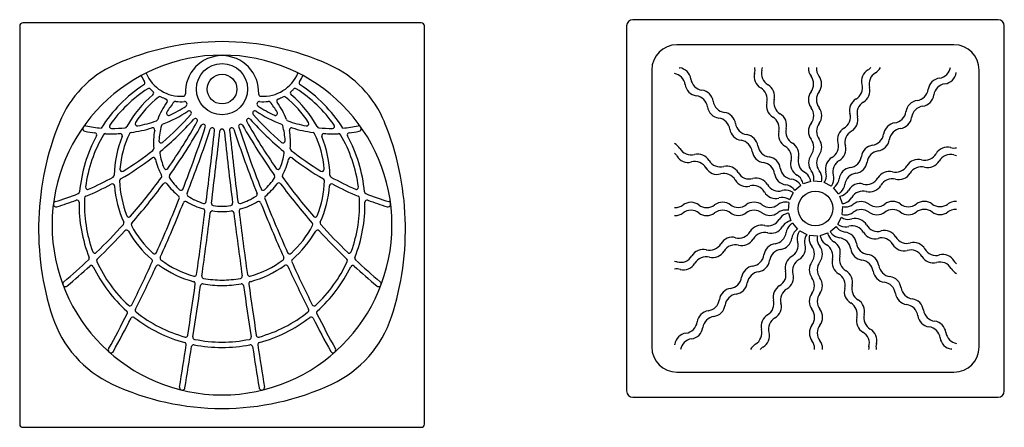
# Model space of a CAD drawing. Extents: x 4.53 to 12.18, y 27.15 to 31.88.
# Tile 3 of 5: x 5.1 to 6.93, y 31.09 to 31.84. Entities that reach past the tile are written whole.
import ezdxf

# ---------------------------------------------------------------- set-up
doc = ezdxf.new("R2010")
doc.units = 0
doc.header["$MEASUREMENT"] = 0
doc.layers.get('0').update_dxf_attribs({"linetype": 'CONTINUOUS'})

# ---------------------------------------------------------------- blocks, each defined once
blk = doc.blocks.new('PD-O2')
for p, q in [((0.3383, 0), (-0.3383, 0)), ((-0.35, -0.0117), (-0.35, -0.6883)), ((0.35, -0.6883), (0.35, -0.0117)), ((0.2567, -0.0467), (-0.2567, -0.0467)), ((-0.3033, -0.0933), (-0.3033, -0.6067)), ((0.3033, -0.6067), (0.3033, -0.0933)), ((-0.0272, -0.3071), (-0.0383, -0.3167)), ((-0.0087, -0.3), (-0.0226, -0.3046)), ((0.0111, -0.3005), (-0.0035, -0.2994)), ((0.0292, -0.3085), (0.0161, -0.3019)), ((-0.0415, -0.3208), (-0.0481, -0.3339)), ((0.0429, -0.3228), (0.0333, -0.3117)), ((0.05, -0.3413), (0.0454, -0.3274)), ((-0.0495, -0.3389), (-0.0506, -0.3535)), ((0.0495, -0.3611), (0.0506, -0.3465)), ((-0.05, -0.3587), (-0.0454, -0.3726)), ((-0.0429, -0.3772), (-0.0333, -0.3883)), ((0.0415, -0.3792), (0.0481, -0.3661)), ((-0.0292, -0.3915), (-0.0161, -0.3981)), ((-0.0111, -0.3995), (0.0035, -0.4006)), ((0.0087, -0.4), (0.0226, -0.3954)), ((0.0272, -0.3929), (0.0383, -0.3833)), ((-0.2567, -0.6533), (0.2567, -0.6533)), ((-0.3383, -0.7), (0.3383, -0.7))]:
    blk.add_line(p, q)
blk.add_circle((0, -0.35), 0.0321)
for centre, radius, start, end in [((-0.3383, -0.0117), 0.0117, 90, 180), ((0.3383, -0.0117), 0.0117, 0, 90), ((-0.2567, -0.0933), 0.0467, 90, 180), ((0.2567, -0.0933), 0.0467, 0, 90), ((-0.2483, -0.0651), 0.0245, 259.2868, 261.8122), ((-0.2553, -0.1135), 0.0245, 45, 81.8122), ((-0.1366, -0.0935), 0.0245, 345.6878, 11.3885), ((-0.1229, -0.0878), 0.0245, 345.6878, 358.0205), ((0.0113, -0.0899), 0.0245, 177.0718, 180), ((0.0113, -0.0899), 0.0245, 180, 216.8122), ((0.0261, -0.0899), 0.0245, 177.0718, 180), ((0.0261, -0.0899), 0.0245, 180, 216.8122), ((0.0848, -0.072), 0.0245, 300.6878, 317.2021), ((0.0985, -0.0777), 0.0245, 300.6878, 333.4223), ((0.226, -0.0842), 0.0245, 315, 349.4403), ((0.2497, -0.1003), 0.0117, 88.1581, 90), ((-0.2658, -0.124), 0.0245, 45, 79.4403), ((-0.2658, -0.124), 0.0245, 8.1878, 45), ((-0.2553, -0.1135), 0.0245, 8.1878, 45), ((-0.0891, -0.1054), 0.0245, 165.6878, 202.5), ((-0.0754, -0.0997), 0.0245, 165.6878, 202.5), ((-0.0754, -0.0997), 0.0245, 202.5, 239.3122), ((-0.0279, -0.1193), 0.0245, 360, 36.8122), ((-0.0131, -0.1193), 0.0245, 360, 36.8122), ((0.1099, -0.114), 0.0245, 157.5, 194.3122), ((0.1099, -0.114), 0.0245, 120.6878, 157.5), ((0.1237, -0.1197), 0.0245, 120.6878, 157.5), ((0.2332, -0.1326), 0.0245, 98.1878, 135), ((0.226, -0.0842), 0.0245, 278.1878, 315), ((0.2365, -0.0947), 0.0245, 315, 351.8122), ((0.2849, -0.1017), 0.0245, 169.2868, 171.8122), ((-0.2174, -0.1168), 0.0245, 188.1878, 225), ((-0.2069, -0.1064), 0.0245, 188.1878, 225), ((-0.2069, -0.1064), 0.0245, 225, 261.8122), ((-0.0891, -0.1054), 0.0245, 202.5, 239.3122), ((-0.1141, -0.1475), 0.0245, 22.5, 59.3122), ((-0.1004, -0.1418), 0.0245, 22.5, 59.3122), ((-0.0279, -0.1193), 0.0245, 323.1878, 0), ((-0.0131, -0.1193), 0.0245, 323.1878, 0), ((0.0625, -0.1261), 0.0245, 337.5, 14.3122), ((0.0762, -0.1318), 0.0245, 337.5, 14.3122), ((0.1237, -0.1197), 0.0245, 157.5, 194.3122), ((0.2332, -0.1326), 0.0245, 135, 171.8122), ((0.2436, -0.1431), 0.0245, 135, 171.8122), ((0.2436, -0.1431), 0.0245, 98.1878, 135), ((0.2365, -0.0947), 0.0245, 278.1878, 315), ((-0.2174, -0.1168), 0.0245, 225, 261.8122), ((-0.2244, -0.1653), 0.0245, 45, 81.8122), ((-0.2139, -0.1548), 0.0245, 45, 81.8122), ((-0.2139, -0.1548), 0.0245, 8.1878, 45), ((-0.1141, -0.1475), 0.0245, 345.6878, 22.5), ((-0.1004, -0.1418), 0.0245, 345.6878, 22.5), ((0.0114, -0.1484), 0.0245, 143.1878, 180), ((0.0262, -0.1484), 0.0245, 143.1878, 180), ((0.0625, -0.1261), 0.0245, 300.6878, 337.5), ((0.0762, -0.1318), 0.0245, 300.6878, 337.5), ((0.1847, -0.1256), 0.0245, 278.1878, 315), ((0.1847, -0.1256), 0.0245, 315, 351.8122), ((0.1952, -0.1361), 0.0245, 315, 351.8122), ((-0.2244, -0.1653), 0.0245, 8.1878, 45), ((-0.1759, -0.1581), 0.0245, 188.1878, 225), ((-0.1654, -0.1476), 0.0245, 188.1878, 225), ((-0.0666, -0.1594), 0.0245, 165.6878, 202.5), ((-0.0529, -0.1537), 0.0245, 165.6878, 202.5), ((-0.0529, -0.1537), 0.0245, 202.5, 239.3122), ((0.0114, -0.1484), 0.0245, 180, 216.8122), ((-0.0278, -0.1778), 0.0245, 360, 36.8122), ((0.0262, -0.1484), 0.0245, 180, 216.8122), ((-0.013, -0.1778), 0.0245, 360, 36.8122), ((0.0877, -0.1681), 0.0245, 157.5, 194.3122), ((0.0877, -0.1681), 0.0245, 120.6878, 157.5), ((0.1014, -0.1738), 0.0245, 120.6878, 157.5), ((0.1919, -0.1741), 0.0245, 135, 171.8122), ((0.1919, -0.1741), 0.0245, 98.1878, 135), ((0.2024, -0.1846), 0.0245, 98.1878, 135), ((0.1952, -0.1361), 0.0245, 278.1878, 315), ((-0.1759, -0.1581), 0.0245, 225, 261.8122), ((-0.1654, -0.1476), 0.0245, 225, 261.8122), ((-0.1829, -0.2066), 0.0245, 45, 81.8122), ((-0.1724, -0.1961), 0.0245, 45, 81.8122), ((-0.1724, -0.1961), 0.0245, 8.1878, 45), ((-0.0666, -0.1594), 0.0245, 202.5, 239.3122), ((-0.0916, -0.2015), 0.0245, 22.5, 59.3122), ((-0.0779, -0.1958), 0.0245, 22.5, 59.3122), ((-0.0278, -0.1778), 0.0245, 323.1878, 0), ((-0.013, -0.1778), 0.0245, 323.1878, 0), ((0.0402, -0.1802), 0.0245, 337.5, 14.3122), ((0.0539, -0.1859), 0.0245, 337.5, 14.3122), ((0.1014, -0.1738), 0.0245, 157.5, 194.3122), ((0.1434, -0.1671), 0.0245, 315, 351.8122), ((0.1539, -0.1776), 0.0245, 315, 351.8122), ((0.2024, -0.1846), 0.0245, 135, 171.8122), ((-0.1829, -0.2066), 0.0245, 8.1878, 45), ((-0.124, -0.1889), 0.0245, 188.1878, 225), ((-0.0916, -0.2015), 0.0245, 345.6878, 22.5), ((-0.0779, -0.1958), 0.0245, 345.6878, 22.5), ((0.0115, -0.2069), 0.0245, 143.1878, 180), ((0.0264, -0.2069), 0.0245, 143.1878, 180), ((0.0402, -0.1802), 0.0245, 300.6878, 337.5), ((0.0539, -0.1859), 0.0245, 300.6878, 337.5), ((0.1506, -0.2155), 0.0245, 135, 171.8122), ((0.1506, -0.2155), 0.0245, 98.1878, 135), ((0.1434, -0.1671), 0.0245, 278.1878, 315), ((0.1539, -0.1776), 0.0245, 278.1878, 315), ((-0.1345, -0.1994), 0.0245, 188.1878, 225), ((-0.1345, -0.1994), 0.0245, 225, 261.8122), ((-0.124, -0.1889), 0.0245, 225, 261.8122), ((-0.131, -0.2374), 0.0245, 45, 81.8122), ((-0.0441, -0.2134), 0.0245, 165.6878, 202.5), ((-0.0304, -0.2077), 0.0245, 165.6878, 202.5), ((-0.0304, -0.2077), 0.0245, 202.5, 239.3122), ((0.0115, -0.2069), 0.0245, 180, 216.8122), ((0.0264, -0.2069), 0.0245, 180, 216.8122), ((0.0654, -0.2222), 0.0245, 157.5, 194.3122), ((0.0654, -0.2222), 0.0245, 120.6878, 157.5), ((0.0791, -0.2279), 0.0245, 157.5, 194.3122), ((0.0791, -0.2279), 0.0245, 120.6878, 157.5), ((0.1021, -0.2085), 0.0245, 315, 351.8122), ((0.1611, -0.226), 0.0245, 135, 171.8122), ((0.1611, -0.226), 0.0245, 98.1878, 135), ((-0.2723, -0.2515), 0.0245, 30.6878, 63.4223), ((-0.1415, -0.2479), 0.0245, 45, 81.8122), ((-0.1415, -0.2479), 0.0245, 8.1878, 45), ((-0.131, -0.2374), 0.0245, 8.1878, 45), ((-0.0825, -0.2302), 0.0245, 188.1878, 225), ((-0.0441, -0.2134), 0.0245, 202.5, 239.3122), ((-0.0691, -0.2555), 0.0245, 22.5, 59.3122), ((-0.0554, -0.2498), 0.0245, 22.5, 59.3122), ((-0.0277, -0.2362), 0.0245, 360, 36.8122), ((-0.0277, -0.2362), 0.0245, 323.1878, 0), ((-0.0128, -0.2362), 0.0245, 360, 36.8122), ((-0.0128, -0.2362), 0.0245, 323.1878, 0), ((0.018, -0.2343), 0.0245, 337.5, 14.3122), ((0.0317, -0.24), 0.0245, 337.5, 14.3122), ((0.1093, -0.257), 0.0245, 98.1878, 135), ((0.1021, -0.2085), 0.0245, 278.1878, 315), ((0.1126, -0.219), 0.0245, 278.1878, 315), ((0.1126, -0.219), 0.0245, 315, 351.8122), ((0.2446, -0.2609), 0.0245, 75.6878, 112.5), ((0.2565, -0.2134), 0.0245, 255.6878, 281.3885), ((-0.278, -0.2652), 0.0245, 30.6878, 47.2021), ((-0.236, -0.2401), 0.0245, 210.6878, 247.5), ((-0.2303, -0.2263), 0.0245, 210.6878, 247.5), ((-0.2303, -0.2263), 0.0245, 247.5, 284.3122), ((-0.2182, -0.2738), 0.0245, 67.5, 104.3122), ((-0.2182, -0.2738), 0.0245, 30.6878, 67.5), ((-0.093, -0.2407), 0.0245, 188.1878, 225), ((-0.0825, -0.2302), 0.0245, 225, 261.8122), ((-0.0895, -0.2786), 0.0245, 45, 81.8122), ((-0.0691, -0.2555), 0.0245, 345.6878, 22.5), ((-0.0554, -0.2498), 0.0245, 345.6878, 22.5), ((0.0116, -0.2654), 0.0245, 143.1878, 180), ((0.0265, -0.2654), 0.0245, 143.1878, 180), ((0.0431, -0.2763), 0.0245, 120.6878, 157.5), ((0.018, -0.2343), 0.0245, 300.6878, 337.5), ((0.0317, -0.24), 0.0245, 300.6878, 337.5), ((0.0609, -0.25), 0.0245, 315, 351.8122), ((0.1093, -0.257), 0.0245, 135, 171.8122), ((0.1198, -0.2675), 0.0245, 135, 171.8122), ((0.1198, -0.2675), 0.0245, 98.1878, 135), ((0.2025, -0.2359), 0.0245, 292.5, 329.3122), ((0.2446, -0.2609), 0.0245, 112.5, 149.3122), ((0.2503, -0.2746), 0.0245, 112.5, 149.3122), ((0.2503, -0.2746), 0.0245, 75.6878, 112.5), ((0.2622, -0.2271), 0.0245, 255.6878, 268.0205), ((-0.236, -0.2401), 0.0245, 247.5, 284.3122), ((-0.2239, -0.2875), 0.0245, 67.5, 104.3122), ((-0.2239, -0.2875), 0.0245, 30.6878, 67.5), ((-0.1762, -0.2486), 0.0245, 210.6878, 247.5), ((-0.1762, -0.2486), 0.0245, 247.5, 284.3122), ((-0.1641, -0.2961), 0.0245, 67.5, 104.3122), ((-0.1641, -0.2961), 0.0245, 30.6878, 67.5), ((-0.093, -0.2407), 0.0245, 225, 261.8122), ((-0.1, -0.2891), 0.0245, 45, 81.8122), ((-0.1, -0.2891), 0.0245, 8.1878, 45), ((-0.0895, -0.2786), 0.0245, 8.1878, 45), ((-0.0216, -0.2674), 0.0245, 165.6878, 202.5), ((-0.0079, -0.2617), 0.0245, 165.6878, 202.5), ((-0.0079, -0.2617), 0.0245, 202.5, 239.3122), ((0.0116, -0.2654), 0.0245, 180, 216.8122), ((0.0265, -0.2654), 0.0245, 180, 216.8122), ((0.0431, -0.2763), 0.0245, 157.5, 194.3122), ((0.0568, -0.282), 0.0245, 157.5, 194.3122), ((0.0568, -0.282), 0.0245, 120.6878, 157.5), ((0.0609, -0.25), 0.0245, 278.1878, 315), ((0.0714, -0.2605), 0.0245, 315, 351.8122), ((0.1485, -0.2584), 0.0245, 292.5, 329.3122), ((0.1906, -0.2834), 0.0245, 112.5, 149.3122), ((0.1906, -0.2834), 0.0245, 75.6878, 112.5), ((0.1963, -0.2971), 0.0245, 75.6878, 112.5), ((0.2025, -0.2359), 0.0245, 255.6878, 292.5), ((0.2082, -0.2496), 0.0245, 255.6878, 292.5), ((0.2082, -0.2496), 0.0245, 292.5, 329.3122), ((-0.1819, -0.2623), 0.0245, 210.6878, 247.5), ((-0.1819, -0.2623), 0.0245, 247.5, 284.3122), ((-0.1698, -0.3098), 0.0245, 67.5, 104.3122), ((-0.1698, -0.3098), 0.0245, 30.6878, 67.5), ((-0.1221, -0.2709), 0.0245, 210.6878, 247.5), ((-0.0516, -0.282), 0.0245, 188.1878, 225), ((-0.0411, -0.2715), 0.0245, 188.1878, 225), ((-0.0411, -0.2715), 0.0245, 225, 261.8122), ((-0.0216, -0.2674), 0.0245, 202.5, 239.3122), ((-0.0466, -0.3095), 0.0245, 22.5, 59.3122), ((-0.0329, -0.3038), 0.0245, 22.5, 59.3122), ((-0.0275, -0.2947), 0.0245, 360, 36.8122), ((-0.0127, -0.2947), 0.0245, 360, 36.8122), ((-0.0043, -0.2884), 0.0245, 337.5, 14.3122), ((0.0094, -0.2941), 0.0245, 337.5, 14.3122), ((0.068, -0.2984), 0.0245, 135, 171.8122), ((0.068, -0.2984), 0.0245, 98.1878, 135), ((0.0785, -0.3089), 0.0245, 135, 171.8122), ((0.0785, -0.3089), 0.0245, 98.1878, 135), ((0.0714, -0.2605), 0.0245, 278.1878, 315), ((0.1366, -0.3059), 0.0245, 112.5, 149.3122), ((0.1366, -0.3059), 0.0245, 75.6878, 112.5), ((0.1485, -0.2584), 0.0245, 255.6878, 292.5), ((0.1542, -0.2721), 0.0245, 292.5, 329.3122), ((0.1963, -0.2971), 0.0245, 112.5, 149.3122), ((-0.1278, -0.2846), 0.0245, 210.6878, 247.5), ((-0.1278, -0.2846), 0.0245, 247.5, 284.3122), ((-0.1221, -0.2709), 0.0245, 247.5, 284.3122), ((-0.1157, -0.332), 0.0245, 67.5, 104.3122), ((-0.11, -0.3183), 0.0245, 67.5, 104.3122), ((-0.1157, -0.332), 0.0245, 30.6878, 67.5), ((-0.11, -0.3183), 0.0245, 30.6878, 67.5), ((-0.068, -0.2932), 0.0245, 210.6878, 247.5), ((-0.0516, -0.282), 0.0245, 225, 261.8122), ((-0.0585, -0.3304), 0.0245, 45, 81.8122), ((-0.0481, -0.3199), 0.0245, 45, 81.8122), ((-0.0481, -0.3199), 0.0245, 31.4707, 45), ((-0.0466, -0.3095), 0.0245, 11.616, 22.5), ((-0.0329, -0.3038), 0.0245, 8.9707, 22.5), ((-0.0275, -0.2947), 0.0245, 349.116, 0), ((-0.0127, -0.2947), 0.0245, 346.4707, 0), ((-0.0043, -0.2884), 0.0245, 326.616, 337.5), ((0.0094, -0.2941), 0.0245, 323.9707, 337.5), ((0.0196, -0.2915), 0.0245, 304.116, 315), ((0.0196, -0.2915), 0.0245, 315, 351.8122), ((0.0301, -0.3019), 0.0245, 315, 351.8122), ((0.0826, -0.3284), 0.0245, 112.5, 149.3122), ((0.0826, -0.3284), 0.0245, 75.6878, 112.5), ((0.0945, -0.2809), 0.0245, 255.6878, 292.5), ((0.0945, -0.2809), 0.0245, 292.5, 329.3122), ((0.1002, -0.2946), 0.0245, 292.5, 329.3122), ((0.1423, -0.3196), 0.0245, 112.5, 149.3122), ((0.1423, -0.3196), 0.0245, 75.6878, 112.5), ((0.1542, -0.2721), 0.0245, 255.6878, 292.5), ((-0.0737, -0.3069), 0.0245, 210.6878, 247.5), ((-0.068, -0.2932), 0.0245, 247.5, 284.3122), ((-0.0559, -0.3406), 0.0245, 67.5, 104.3122), ((-0.0559, -0.3406), 0.0245, 53.9707, 67.5), ((-0.0585, -0.3304), 0.0245, 34.116, 45), ((0.0301, -0.3019), 0.0245, 301.4707, 315), ((0.0405, -0.3034), 0.0245, 281.616, 292.5), ((0.0405, -0.3034), 0.0245, 292.5, 329.3122), ((0.0883, -0.3421), 0.0245, 112.5, 149.3122), ((0.0883, -0.3421), 0.0245, 75.6878, 112.5), ((0.1002, -0.2946), 0.0245, 255.6878, 292.5), ((-0.2601, -0.3239), 0.0245, 270, 306.8122), ((-0.2307, -0.3631), 0.0245, 90, 126.8122), ((-0.2307, -0.3631), 0.0245, 53.1878, 90), ((-0.2016, -0.3238), 0.0245, 233.1878, 270), ((-0.2016, -0.3238), 0.0245, 270, 306.8122), ((-0.1722, -0.363), 0.0245, 90, 126.8122), ((-0.1722, -0.363), 0.0245, 53.1878, 90), ((-0.1431, -0.3236), 0.0245, 233.1878, 270), ((-0.1431, -0.3236), 0.0245, 270, 306.8122), ((-0.1137, -0.3628), 0.0245, 90, 126.8122), ((-0.1137, -0.3628), 0.0245, 53.1878, 90), ((-0.0846, -0.3235), 0.0245, 233.1878, 270), ((-0.0846, -0.3235), 0.0245, 270, 306.8122), ((-0.0737, -0.3069), 0.0245, 247.5, 284.3122), ((-0.0553, -0.3627), 0.0245, 90, 126.8122), ((-0.0616, -0.3543), 0.0245, 67.5, 104.3122), ((-0.0553, -0.3627), 0.0245, 76.4707, 90), ((-0.0616, -0.3543), 0.0245, 56.616, 67.5), ((0.0462, -0.3171), 0.0245, 278.9707, 292.5), ((0.0553, -0.3225), 0.0245, 259.116, 270), ((0.0553, -0.3225), 0.0245, 270, 306.8122), ((0.0462, -0.3171), 0.0245, 292.5, 329.3122), ((0.0846, -0.3616), 0.0245, 90, 126.8122), ((0.0846, -0.3616), 0.0245, 53.1878, 90), ((0.1137, -0.3223), 0.0245, 233.1878, 270), ((0.1137, -0.3223), 0.0245, 270, 306.8122), ((0.1431, -0.3615), 0.0245, 90, 126.8122), ((0.1431, -0.3615), 0.0245, 53.1878, 90), ((0.1722, -0.3222), 0.0245, 233.1878, 270), ((0.1722, -0.3222), 0.0245, 270, 306.8122), ((0.2016, -0.3614), 0.0245, 90, 126.8122), ((0.2016, -0.3614), 0.0245, 53.1878, 90), ((0.2307, -0.3221), 0.0245, 233.1878, 270), ((0.2307, -0.3221), 0.0245, 270, 306.8122), ((0.2601, -0.3613), 0.0245, 87.0718, 126.8122), ((-0.2601, -0.3239), 0.0245, 267.0718, 270), ((-0.2601, -0.3387), 0.0245, 267.0718, 270), ((-0.2601, -0.3387), 0.0245, 270, 306.8122), ((-0.2307, -0.3779), 0.0245, 90, 126.8122), ((-0.2307, -0.3779), 0.0245, 53.1878, 90), ((-0.2016, -0.3386), 0.0245, 233.1878, 270), ((-0.2016, -0.3386), 0.0245, 270, 306.8122), ((-0.1722, -0.3778), 0.0245, 90, 126.8122), ((-0.1722, -0.3778), 0.0245, 53.1878, 90), ((-0.1431, -0.3385), 0.0245, 233.1878, 270), ((-0.1431, -0.3385), 0.0245, 270, 306.8122), ((-0.1137, -0.3777), 0.0245, 90, 126.8122), ((-0.1137, -0.3777), 0.0245, 53.1878, 90), ((-0.0846, -0.3384), 0.0245, 233.1878, 270), ((-0.0846, -0.3384), 0.0245, 270, 306.8122), ((-0.0553, -0.3775), 0.0245, 90, 126.8122), ((-0.0462, -0.3829), 0.0245, 112.5, 149.3122), ((-0.0462, -0.3829), 0.0245, 98.9707, 112.5), ((-0.0553, -0.3775), 0.0245, 79.116, 90), ((0.0553, -0.3373), 0.0245, 256.4707, 270), ((0.0553, -0.3373), 0.0245, 270, 306.8122), ((0.0846, -0.3765), 0.0245, 90, 126.8122), ((0.0846, -0.3765), 0.0245, 53.1878, 90), ((0.1137, -0.3372), 0.0245, 233.1878, 270), ((0.1137, -0.3372), 0.0245, 270, 306.8122), ((0.1431, -0.3764), 0.0245, 90, 126.8122), ((0.1431, -0.3764), 0.0245, 53.1878, 90), ((0.1722, -0.337), 0.0245, 233.1878, 270), ((0.1722, -0.337), 0.0245, 270, 306.8122), ((0.2016, -0.3762), 0.0245, 90, 126.8122), ((0.2016, -0.3762), 0.0245, 53.1878, 90), ((0.2307, -0.3369), 0.0245, 233.1878, 270), ((0.2307, -0.3369), 0.0245, 270, 306.8122), ((0.2601, -0.3761), 0.0245, 87.0718, 126.8122), ((-0.1002, -0.4054), 0.0245, 112.5, 149.3122), ((-0.1002, -0.4054), 0.0245, 75.6878, 112.5), ((-0.0883, -0.3579), 0.0245, 255.6878, 292.5), ((-0.0883, -0.3579), 0.0245, 292.5, 329.3122), ((-0.0405, -0.3966), 0.0245, 112.5, 149.3122), ((-0.0301, -0.3981), 0.0245, 135, 171.8122), ((-0.0405, -0.3966), 0.0245, 101.616, 112.5), ((-0.0301, -0.3981), 0.0245, 121.4707, 135), ((0.0559, -0.3594), 0.0245, 233.9707, 247.5), ((0.0559, -0.3594), 0.0245, 247.5, 284.3122), ((0.0616, -0.3457), 0.0245, 236.616, 247.5), ((0.0616, -0.3457), 0.0245, 247.5, 284.3122), ((0.068, -0.4068), 0.0245, 67.5, 104.3122), ((0.0737, -0.3931), 0.0245, 67.5, 104.3122), ((0.0737, -0.3931), 0.0245, 30.6878, 67.5), ((0.1157, -0.368), 0.0245, 210.6878, 247.5), ((-0.1423, -0.3804), 0.0245, 292.5, 329.3122), ((-0.0945, -0.4191), 0.0245, 112.5, 149.3122), ((-0.0945, -0.4191), 0.0245, 75.6878, 112.5), ((-0.0826, -0.3716), 0.0245, 255.6878, 292.5), ((-0.0826, -0.3716), 0.0245, 292.5, 329.3122), ((-0.0785, -0.3911), 0.0245, 315, 351.8122), ((-0.0196, -0.4085), 0.0245, 135, 171.8122), ((-0.0196, -0.4085), 0.0245, 124.116, 135), ((-0.0094, -0.4059), 0.0245, 157.5, 194.3122), ((-0.0094, -0.4059), 0.0245, 143.9707, 157.5), ((0.0043, -0.4116), 0.0245, 146.616, 157.5), ((0.0127, -0.4053), 0.0245, 166.4707, 180), ((0.0275, -0.4053), 0.0245, 169.116, 180), ((0.0329, -0.3962), 0.0245, 188.9707, 202.5), ((0.0466, -0.3905), 0.0245, 191.616, 202.5), ((0.0466, -0.3905), 0.0245, 202.5, 239.3122), ((0.0481, -0.3801), 0.0245, 211.4707, 225), ((0.0481, -0.3801), 0.0245, 225, 261.8122), ((0.0585, -0.3696), 0.0245, 214.116, 225), ((0.0585, -0.3696), 0.0245, 225, 261.8122), ((0.0516, -0.418), 0.0245, 45, 81.8122), ((0.0516, -0.418), 0.0245, 8.1878, 45), ((0.068, -0.4068), 0.0245, 30.6878, 67.5), ((0.11, -0.3817), 0.0245, 210.6878, 247.5), ((0.1157, -0.368), 0.0245, 247.5, 284.3122), ((0.1278, -0.4154), 0.0245, 67.5, 104.3122), ((0.1278, -0.4154), 0.0245, 30.6878, 67.5), ((-0.1963, -0.4029), 0.0245, 292.5, 329.3122), ((-0.1542, -0.4279), 0.0245, 112.5, 149.3122), ((-0.1485, -0.4416), 0.0245, 112.5, 149.3122), ((-0.1542, -0.4279), 0.0245, 75.6878, 112.5), ((-0.1485, -0.4416), 0.0245, 75.6878, 112.5), ((-0.1423, -0.3804), 0.0245, 255.6878, 292.5), ((-0.1366, -0.3941), 0.0245, 255.6878, 292.5), ((-0.1366, -0.3941), 0.0245, 292.5, 329.3122), ((-0.0714, -0.4395), 0.0245, 98.1878, 135), ((-0.0785, -0.3911), 0.0245, 278.1878, 315), ((-0.068, -0.4016), 0.0245, 278.1878, 315), ((-0.068, -0.4016), 0.0245, 315, 351.8122), ((-0.0568, -0.418), 0.0245, 337.5, 14.3122), ((-0.0431, -0.4237), 0.0245, 337.5, 14.3122), ((0.0043, -0.4116), 0.0245, 157.5, 194.3122), ((0.0127, -0.4053), 0.0245, 180, 216.8122), ((0.0275, -0.4053), 0.0245, 180, 216.8122), ((0.0329, -0.3962), 0.0245, 202.5, 239.3122), ((0.0079, -0.4383), 0.0245, 22.5, 59.3122), ((0.0216, -0.4326), 0.0245, 22.5, 59.3122), ((0.0411, -0.4285), 0.0245, 45, 81.8122), ((0.0411, -0.4285), 0.0245, 8.1878, 45), ((0.1, -0.4109), 0.0245, 188.1878, 225), ((0.11, -0.3817), 0.0245, 247.5, 284.3122), ((0.1221, -0.4291), 0.0245, 67.5, 104.3122), ((0.1221, -0.4291), 0.0245, 30.6878, 67.5), ((0.1641, -0.4039), 0.0245, 210.6878, 247.5), ((0.1698, -0.3902), 0.0245, 210.6878, 247.5), ((0.1698, -0.3902), 0.0245, 247.5, 284.3122), ((0.1819, -0.4377), 0.0245, 67.5, 104.3122), ((0.1819, -0.4377), 0.0245, 30.6878, 67.5), ((-0.2503, -0.4254), 0.0245, 292.5, 329.3122), ((-0.2082, -0.4504), 0.0245, 112.5, 149.3122), ((-0.2082, -0.4504), 0.0245, 75.6878, 112.5), ((-0.1963, -0.4029), 0.0245, 255.6878, 292.5), ((-0.1906, -0.4166), 0.0245, 292.5, 329.3122), ((-0.1198, -0.4325), 0.0245, 315, 351.8122), ((-0.0714, -0.4395), 0.0245, 135, 171.8122), ((-0.0609, -0.45), 0.0245, 135, 171.8122), ((-0.0609, -0.45), 0.0245, 98.1878, 135), ((-0.0568, -0.418), 0.0245, 300.6878, 337.5), ((-0.0431, -0.4237), 0.0245, 300.6878, 337.5), ((-0.0265, -0.4346), 0.0245, 360, 36.8122), ((-0.0265, -0.4346), 0.0245, 323.1878, 0), ((-0.0116, -0.4346), 0.0245, 360, 36.8122), ((-0.0116, -0.4346), 0.0245, 323.1878, 0), ((0.0079, -0.4383), 0.0245, 345.6878, 22.5), ((0.0216, -0.4326), 0.0245, 345.6878, 22.5), ((0.0895, -0.4214), 0.0245, 188.1878, 225), ((0.1, -0.4109), 0.0245, 225, 261.8122), ((0.093, -0.4593), 0.0245, 45, 81.8122), ((0.1641, -0.4039), 0.0245, 247.5, 284.3122), ((0.1762, -0.4514), 0.0245, 67.5, 104.3122), ((0.1762, -0.4514), 0.0245, 30.6878, 67.5), ((0.2239, -0.4125), 0.0245, 210.6878, 247.5), ((0.2239, -0.4125), 0.0245, 247.5, 284.3122), ((0.236, -0.4599), 0.0245, 67.5, 104.3122), ((0.236, -0.4599), 0.0245, 30.6878, 67.5), ((-0.2622, -0.4729), 0.0245, 75.6878, 88.0205), ((-0.2503, -0.4254), 0.0245, 255.6878, 292.5), ((-0.2446, -0.4391), 0.0245, 292.5, 329.3122), ((-0.2025, -0.4641), 0.0245, 112.5, 149.3122), ((-0.2025, -0.4641), 0.0245, 75.6878, 112.5), ((-0.1906, -0.4166), 0.0245, 255.6878, 292.5), ((-0.1198, -0.4325), 0.0245, 278.1878, 315), ((-0.1093, -0.443), 0.0245, 315, 351.8122), ((-0.0317, -0.46), 0.0245, 157.5, 194.3122), ((-0.0317, -0.46), 0.0245, 120.6878, 157.5), ((-0.018, -0.4657), 0.0245, 120.6878, 157.5), ((0.0128, -0.4638), 0.0245, 143.1878, 180), ((0.0277, -0.4638), 0.0245, 143.1878, 180), ((0.0554, -0.4502), 0.0245, 165.6878, 202.5), ((0.0691, -0.4445), 0.0245, 165.6878, 202.5), ((0.0691, -0.4445), 0.0245, 202.5, 239.3122), ((0.0895, -0.4214), 0.0245, 225, 261.8122), ((0.0825, -0.4698), 0.0245, 45, 81.8122), ((0.0825, -0.4698), 0.0245, 8.1878, 45), ((0.093, -0.4593), 0.0245, 8.1878, 45), ((0.1415, -0.4521), 0.0245, 188.1878, 225), ((0.2182, -0.4262), 0.0245, 210.6878, 247.5), ((0.2182, -0.4262), 0.0245, 247.5, 284.3122), ((0.2303, -0.4737), 0.0245, 67.5, 104.3122), ((0.2303, -0.4737), 0.0245, 30.6878, 67.5), ((0.278, -0.4348), 0.0245, 210.6878, 227.2021), ((-0.2565, -0.4866), 0.0245, 75.6878, 101.3885), ((-0.2446, -0.4391), 0.0245, 255.6878, 292.5), ((-0.1126, -0.481), 0.0245, 135, 171.8122), ((-0.1126, -0.481), 0.0245, 98.1878, 135), ((-0.1021, -0.4915), 0.0245, 135, 171.8122), ((-0.1021, -0.4915), 0.0245, 98.1878, 135), ((-0.1093, -0.443), 0.0245, 278.1878, 315), ((-0.0791, -0.4721), 0.0245, 337.5, 14.3122), ((-0.0654, -0.4778), 0.0245, 337.5, 14.3122), ((-0.018, -0.4657), 0.0245, 157.5, 194.3122), ((0.0128, -0.4638), 0.0245, 180, 216.8122), ((0.0277, -0.4638), 0.0245, 180, 216.8122), ((0.0554, -0.4502), 0.0245, 202.5, 239.3122), ((0.0304, -0.4923), 0.0245, 22.5, 59.3122), ((0.0441, -0.4866), 0.0245, 22.5, 59.3122), ((0.131, -0.4626), 0.0245, 188.1878, 225), ((0.1415, -0.4521), 0.0245, 225, 261.8122), ((0.2723, -0.4485), 0.0245, 210.6878, 243.4223), ((-0.1611, -0.474), 0.0245, 278.1878, 315), ((-0.1611, -0.474), 0.0245, 315, 351.8122), ((-0.1506, -0.4845), 0.0245, 315, 351.8122), ((-0.0791, -0.4721), 0.0245, 300.6878, 337.5), ((-0.0654, -0.4778), 0.0245, 300.6878, 337.5), ((-0.0264, -0.4931), 0.0245, 360, 36.8122), ((-0.0115, -0.4931), 0.0245, 360, 36.8122), ((0.0304, -0.4923), 0.0245, 345.6878, 22.5), ((0.0441, -0.4866), 0.0245, 345.6878, 22.5), ((0.0916, -0.4985), 0.0245, 165.6878, 202.5), ((0.131, -0.4626), 0.0245, 225, 261.8122), ((0.124, -0.5111), 0.0245, 45, 81.8122), ((0.1345, -0.5006), 0.0245, 45, 81.8122), ((0.1345, -0.5006), 0.0245, 8.1878, 45), ((-0.1539, -0.5224), 0.0245, 135, 171.8122), ((-0.1539, -0.5224), 0.0245, 98.1878, 135), ((-0.1434, -0.5329), 0.0245, 98.1878, 135), ((-0.1506, -0.4845), 0.0245, 278.1878, 315), ((-0.0539, -0.5141), 0.0245, 157.5, 194.3122), ((-0.0539, -0.5141), 0.0245, 120.6878, 157.5), ((-0.0402, -0.5198), 0.0245, 157.5, 194.3122), ((-0.0402, -0.5198), 0.0245, 120.6878, 157.5), ((0.013, -0.5222), 0.0245, 143.1878, 180), ((-0.0264, -0.4931), 0.0245, 323.1878, 0), ((0.0278, -0.5222), 0.0245, 143.1878, 180), ((-0.0115, -0.4931), 0.0245, 323.1878, 0), ((0.0779, -0.5042), 0.0245, 165.6878, 202.5), ((0.0916, -0.4985), 0.0245, 202.5, 239.3122), ((0.124, -0.5111), 0.0245, 8.1878, 45), ((0.1724, -0.5039), 0.0245, 188.1878, 225), ((0.1829, -0.4934), 0.0245, 188.1878, 225), ((0.1829, -0.4934), 0.0245, 225, 261.8122), ((-0.2024, -0.5154), 0.0245, 315, 351.8122), ((-0.1434, -0.5329), 0.0245, 135, 171.8122), ((-0.1014, -0.5262), 0.0245, 337.5, 14.3122), ((-0.0877, -0.5319), 0.0245, 337.5, 14.3122), ((0.013, -0.5222), 0.0245, 180, 216.8122), ((0.0278, -0.5222), 0.0245, 180, 216.8122), ((0.0779, -0.5042), 0.0245, 202.5, 239.3122), ((0.0529, -0.5463), 0.0245, 22.5, 59.3122), ((0.0666, -0.5406), 0.0245, 22.5, 59.3122), ((0.1724, -0.5039), 0.0245, 225, 261.8122), ((0.1654, -0.5524), 0.0245, 45, 81.8122), ((0.1759, -0.5419), 0.0245, 45, 81.8122), ((0.1759, -0.5419), 0.0245, 8.1878, 45), ((-0.1952, -0.5639), 0.0245, 135, 171.8122), ((-0.1952, -0.5639), 0.0245, 98.1878, 135), ((-0.2024, -0.5154), 0.0245, 278.1878, 315), ((-0.1919, -0.5259), 0.0245, 278.1878, 315), ((-0.1919, -0.5259), 0.0245, 315, 351.8122), ((-0.0762, -0.5682), 0.0245, 120.6878, 157.5), ((-0.1014, -0.5262), 0.0245, 300.6878, 337.5), ((-0.0877, -0.5319), 0.0245, 300.6878, 337.5), ((-0.0262, -0.5516), 0.0245, 360, 36.8122), ((-0.0114, -0.5516), 0.0245, 360, 36.8122), ((0.0529, -0.5463), 0.0245, 345.6878, 22.5), ((0.0666, -0.5406), 0.0245, 345.6878, 22.5), ((0.1141, -0.5525), 0.0245, 165.6878, 202.5), ((0.1654, -0.5524), 0.0245, 8.1878, 45), ((0.2244, -0.5347), 0.0245, 188.1878, 225), ((-0.2436, -0.5569), 0.0245, 315, 351.8122), ((-0.1847, -0.5744), 0.0245, 135, 171.8122), ((-0.1847, -0.5744), 0.0245, 98.1878, 135), ((-0.0762, -0.5682), 0.0245, 157.5, 194.3122), ((-0.0625, -0.5739), 0.0245, 157.5, 194.3122), ((-0.0625, -0.5739), 0.0245, 120.6878, 157.5), ((-0.0262, -0.5516), 0.0245, 323.1878, 0), ((-0.0114, -0.5516), 0.0245, 323.1878, 0), ((0.1004, -0.5582), 0.0245, 165.6878, 202.5), ((0.1141, -0.5525), 0.0245, 202.5, 239.3122), ((0.2139, -0.5452), 0.0245, 188.1878, 225), ((0.2139, -0.5452), 0.0245, 225, 261.8122), ((0.2244, -0.5347), 0.0245, 225, 261.8122), ((0.2174, -0.5832), 0.0245, 45, 81.8122), ((-0.2365, -0.6053), 0.0245, 98.1878, 135), ((-0.2436, -0.5569), 0.0245, 278.1878, 315), ((-0.2332, -0.5674), 0.0245, 315, 351.8122), ((-0.1237, -0.5803), 0.0245, 337.5, 14.3122), ((-0.1099, -0.586), 0.0245, 337.5, 14.3122), ((0.0131, -0.5807), 0.0245, 143.1878, 180), ((0.0131, -0.5807), 0.0245, 180, 216.8122), ((0.0279, -0.5807), 0.0245, 143.1878, 180), ((0.0279, -0.5807), 0.0245, 180, 216.8122), ((0.1004, -0.5582), 0.0245, 202.5, 239.3122), ((0.0754, -0.6003), 0.0245, 22.5, 59.3122), ((0.0891, -0.5946), 0.0245, 22.5, 59.3122), ((0.2069, -0.5936), 0.0245, 45, 81.8122), ((0.2069, -0.5936), 0.0245, 8.1878, 45), ((0.2174, -0.5832), 0.0245, 8.1878, 45), ((0.2658, -0.576), 0.0245, 188.1878, 225), ((-0.2849, -0.5983), 0.0245, 349.2868, 351.8122), ((-0.2365, -0.6053), 0.0245, 135, 171.8122), ((-0.226, -0.6158), 0.0245, 135, 169.4403), ((-0.226, -0.6158), 0.0245, 98.1878, 135), ((-0.2332, -0.5674), 0.0245, 278.1878, 315), ((-0.0985, -0.6223), 0.0245, 120.6878, 153.4223), ((-0.1237, -0.5803), 0.0245, 300.6878, 337.5), ((-0.1099, -0.586), 0.0245, 300.6878, 337.5), ((-0.0261, -0.6101), 0.0245, 360, 36.8122), ((-0.0113, -0.6101), 0.0245, 360, 36.8122), ((0.0754, -0.6003), 0.0245, 345.6878, 22.5), ((0.0891, -0.5946), 0.0245, 345.6878, 22.5), ((0.1366, -0.6065), 0.0245, 165.6878, 191.3885), ((0.2553, -0.5865), 0.0245, 188.1878, 225), ((0.2658, -0.576), 0.0245, 225, 259.4403), ((-0.2567, -0.6067), 0.0467, 180, 270), ((-0.0848, -0.628), 0.0245, 120.6878, 137.2021), ((-0.0261, -0.6101), 0.0245, 357.0718, 0), ((-0.0113, -0.6101), 0.0245, 357.0718, 0), ((0.1229, -0.6122), 0.0245, 165.6878, 178.0205), ((0.2553, -0.5865), 0.0245, 225, 261.8122), ((0.2567, -0.6067), 0.0467, 270, 0), ((-0.3383, -0.6883), 0.0117, 180, 270), ((0.3383, -0.6883), 0.0117, 270, 0)]:
    blk.add_arc(centre, radius, start, end)
blk = doc.blocks.new('PD-A1')
for p, q in [((0.369, 0), (-0.369, 0)), ((-0.375, -0.006), (-0.375, -0.744)), ((0.375, -0.744), (0.375, -0.006)), ((-0.369, -0.75), (0.369, -0.75))]:
    blk.add_line(p, q)
for radius in [0.0475, 0.0275]:
    blk.add_circle((0, -0.123), radius)
for centre, radius, start, end in [((-0.369, -0.006), 0.006, 90, 180), ((0.369, -0.006), 0.006, 0, 90), ((0, -0.517), 0.482, 90, 114.3396), ((0, -0.517), 0.482, 65.6604, 90), ((0, -0.375), 0.315, 90, 270), ((0, -0.129), 0.068, 90, 182.5683), ((0, -0.375), 0.315, 270, 90), ((0, -0.129), 0.068, 357.4317, 90), ((0.076, -0.066), 0.0754, 175.4338, 176.199), ((-0.1163, -0.26), 0.1999, 114.3396, 157.9116), ((0.1163, -0.26), 0.1999, 22.0884, 65.6604), ((-0.076, -0.066), 0.0804, 203.0696, 212.7777), ((-0.076, -0.066), 0.0704, 203.0696, 273.5187), ((0.076, -0.066), 0.0704, 266.4813, 336.9304), ((0.076, -0.066), 0.0804, 327.2223, 336.9304), ((0, -0.337), 0.265, 123.1049, 147.6302), ((0, -0.337), 0.255, 122.6851, 144.676), ((-0.1469, -0.1117), 0.004, 303.1049, 32.7777), ((-0.1355, -0.1257), 0.004, 45.0961, 122.6851), ((-0.076, -0.066), 0.0804, 225.0961, 229.6562), ((-0.1306, -0.1303), 0.004, 309.8089, 49.6562), ((0.1306, -0.1303), 0.004, 130.3438, 230.1911), ((0.076, -0.066), 0.0804, 310.3438, 314.9039), ((0.1355, -0.1257), 0.004, 57.3149, 134.9039), ((0, -0.337), 0.255, 35.324, 57.3149), ((0.1469, -0.1117), 0.004, 147.2223, 236.8951), ((0, -0.337), 0.265, 32.3698, 56.8951), ((0, -0.287), 0.2, 129.8089, 151.8097), ((0, -0.287), 0.19, 128.1853, 147.5654), ((-0.115, -0.1408), 0.004, 62.4714, 128.1853), ((-0.076, -0.066), 0.0804, 242.4714, 249.6625), ((-0.1053, -0.1451), 0.004, 323.5081, 69.6625), ((-0.086, -0.1498), 0.004, 83.1611, 139.5926), ((-0.076, -0.066), 0.0804, 263.1611, 274.5392), ((-0.0719, -0.1322), 0.004, 273.5187, 2.5683), ((0.0719, -0.1322), 0.004, 177.4317, 266.4813), ((0.076, -0.066), 0.0804, 265.4608, 276.8389), ((0.086, -0.1498), 0.004, 40.4074, 96.8389), ((0.1053, -0.1451), 0.004, 110.3375, 216.4919), ((0.076, -0.066), 0.0804, 290.3375, 297.5286), ((0.115, -0.1408), 0.004, 51.8147, 117.5286), ((0, -0.287), 0.19, 32.4346, 51.8147), ((0, -0.287), 0.2, 28.1903, 50.1911), ((0, -0.223), 0.127, 143.5081, 159.9049), ((-0.2045, 0.0541), 0.26, 291.2933, 302.9434), ((0, -0.223), 0.117, 139.5926, 150.8493), ((-0.2045, 0.0541), 0.25, 295.4737, 303.4335), ((-0.0693, -0.1507), 0.00459, 303.4335, 94.5392), ((-0.0609, -0.1674), 0.00403, 318.4826, 122.9434), ((0.0609, -0.1674), 0.00403, 57.0566, 221.5174), ((0.2045, 0.0541), 0.26, 237.0566, 248.7067), ((0.0693, -0.1507), 0.00459, 85.4608, 236.5665), ((0.2045, 0.0541), 0.25, 236.5665, 244.5263), ((0, -0.223), 0.117, 29.1507, 40.4074), ((0, -0.223), 0.127, 20.0951, 36.4919), ((-0.2045, 0.0541), 0.25, 281.1347, 289.3394), ((-0.123, -0.178), 0.004, 289.3394, 339.9049), ((-0.4697, 0.1944), 0.56, 309.4259, 318.2024), ((-0.4697, 0.1944), 0.55, 310.8022, 318.4826), ((-0.0987, -0.168), 0.004, 150.8493, 295.4737), ((-0.0493, -0.1814), 0.00395, 330.497, 138.2024), ((0.0493, -0.1814), 0.00395, 41.7976, 209.503), ((0.4697, 0.1944), 0.56, 221.7976, 230.5741), ((0.4697, 0.1944), 0.55, 221.5174, 229.1978), ((0.0987, -0.168), 0.004, 244.5263, 29.1507), ((0.123, -0.178), 0.004, 200.0951, 250.6606), ((0.2045, 0.0541), 0.25, 250.6606, 258.8653), ((0.1851, -0.3823), 0.5251, 157.9116, 198.0377), ((-0.2532, -0.1962), 0.005, 78.9832, 258.9832), ((-0.2045, 0.0541), 0.25, 258.9832, 265.5654), ((-0.2048, -0.1919), 0.004, 144.676, 269.9305), ((-0.2045, 0.0541), 0.25, 269.9305, 275.76), ((-0.1798, -0.1906), 0.004, 275.76, 331.8097), ((-0.2045, 0.0541), 0.26, 277.927, 286.6747), ((-0.157, -0.1872), 0.004, 147.5654, 281.1347), ((-0.1287, -0.1988), 0.004, 349.3414, 106.6747), ((0, -0.223), 0.127, 169.3414, 184.5818), ((0, -0.223), 0.117, 163.9983, 177.899), ((-0.1086, -0.1918), 0.004, 111.2933, 163.9983), ((-0.9858, 0.3485), 1.08, 325.059, 330.497), ((-0.9858, 0.3485), 1.09, 324.5875, 330.3886), ((-2.4031, 0.5959), 2.5, 338.8008, 341.5968), ((-2.4031, 0.5959), 2.51, 338.6808, 341.5721), ((-0.0347, -0.1921), 0.00397, 341.5968, 150.3886), ((-8.9611, 0.7744), 9, 352.94165, 353.7894), ((-0.018, -0.1988), 0.00404, 353.7894, 161.5721), ((-8.9611, 0.7744), 9.01, 352.93066, 353.78761), ((0, -0.201), 0.004, 89.9607, 173.7876), ((0, -0.201), 0.004, 6.2124, 90.0393), ((0, -0.129), 0.068, 270, 270.0393), ((0, -0.129), 0.068, 269.9607, 270), ((8.9611, 0.7744), 9.01, 186.21239, 187.06934), ((0.018, -0.1988), 0.00404, 18.4279, 186.2106), ((8.9611, 0.7744), 9, 186.2106, 187.05835), ((2.4031, 0.5959), 2.51, 198.4279, 201.3192), ((0.0347, -0.1921), 0.00397, 29.6114, 198.4032), ((2.4031, 0.5959), 2.5, 198.4032, 201.1992), ((0.9858, 0.3485), 1.09, 209.6114, 215.4125), ((0.9858, 0.3485), 1.08, 209.503, 214.941), ((0.1086, -0.1918), 0.004, 16.0017, 68.7067), ((0, -0.223), 0.117, 2.101, 16.0017), ((0.1287, -0.1988), 0.004, 73.3253, 190.6586), ((0, -0.223), 0.127, 355.4182, 10.6586), ((0.2045, 0.0541), 0.26, 253.3253, 262.073), ((0.157, -0.1872), 0.004, 258.8653, 32.4346), ((0.1798, -0.1906), 0.004, 208.1903, 264.24), ((0.2045, 0.0541), 0.25, 264.24, 270.0695), ((0.2048, -0.1919), 0.004, 270.0695, 35.324), ((0.2045, 0.0541), 0.25, 274.4346, 281.0168), ((0.2532, -0.1962), 0.005, 281.0168, 101.0168), ((-0.1851, -0.3823), 0.5251, 341.9623, 22.0884), ((0, -0.337), 0.265, 151.3389, 174.8588), ((-0.2045, 0.0541), 0.26, 258.9832, 263.1366), ((0, -0.337), 0.255, 149.5004, 172.6594), ((-0.236, -0.208), 0.004, 331.3389, 83.1366), ((-0.2163, -0.2096), 0.004, 87.4429, 149.5004), ((-0.2045, 0.0541), 0.26, 267.4429, 273.4372), ((0, -0.287), 0.2, 157.6412, 178.7388), ((0, -0.287), 0.19, 154.6448, 175.2724), ((-0.1887, -0.2094), 0.004, 337.6412, 93.4372), ((-0.1681, -0.2073), 0.004, 97.927, 154.6448), ((-0.1129, -0.2189), 0.004, 177.899, 310.8022), ((0.1129, -0.2189), 0.004, 229.1978, 2.101), ((0.1681, -0.2073), 0.004, 25.3552, 82.073), ((0, -0.287), 0.19, 4.7276, 25.3552), ((0.1887, -0.2094), 0.004, 86.5628, 202.3588), ((0, -0.287), 0.2, 1.2612, 22.3588), ((0.2045, 0.0541), 0.26, 266.5628, 272.5571), ((0.2163, -0.2096), 0.004, 30.4996, 92.5571), ((0, -0.337), 0.255, 7.3406, 30.4996), ((0.236, -0.208), 0.004, 96.8634, 208.6611), ((0, -0.337), 0.265, 5.1412, 28.6611), ((0.2045, 0.0541), 0.26, 276.8634, 281.0168), ((-0.4697, 0.1944), 0.55, 301.3839, 308.3973), ((-0.1306, -0.2335), 0.004, 308.3973, 4.5818), ((0.1306, -0.2335), 0.004, 175.4182, 231.6027), ((0.4697, 0.1944), 0.55, 231.6027, 238.6161), ((-0.4697, 0.1944), 0.56, 300.2117, 307.3754), ((-0.1273, -0.2537), 0.004, 13.5753, 127.3754), ((0, -0.223), 0.127, 193.5753, 207.9919), ((-0.1115, -0.2412), 0.004, 129.4259, 189.2745), ((-0.1115, -0.2412), 0.004, 129.4259, 189.2745), ((0, -0.223), 0.117, 189.2745, 203.3381), ((0, -0.223), 0.117, 336.6619, 350.7255), ((0, -0.223), 0.127, 332.0081, 346.4247), ((0.1115, -0.2412), 0.004, 350.7255, 50.5741), ((0.1115, -0.2412), 0.004, 350.7255, 50.5741), ((0.1273, -0.2537), 0.004, 52.6246, 166.4247), ((0.4697, 0.1944), 0.56, 232.6246, 239.7883), ((-0.1854, -0.2717), 0.004, 175.2724, 301.3839), ((-0.1038, -0.2678), 0.004, 203.3381, 325.059), ((0.1038, -0.2678), 0.004, 214.941, 336.6619), ((0.1854, -0.2717), 0.004, 238.6161, 4.7276), ((-0.4697, 0.1944), 0.55, 293.8492, 299.1262), ((-0.204, -0.2825), 0.004, 299.1262, 358.7388), ((-0.1859, -0.2929), 0.004, 120.2117, 181.8316), ((-0.9858, 0.3485), 1.08, 319.0874, 323.9656), ((-0.1157, -0.2845), 0.004, 323.9656, 27.9919), ((-0.0942, -0.2854), 0.004, 144.5875, 213.5395), ((0, -0.223), 0.117, 213.5395, 227.7437), ((0, -0.223), 0.117, 312.2563, 326.4605), ((0.0942, -0.2854), 0.004, 326.4605, 35.4125), ((0.1157, -0.2845), 0.004, 152.0081, 216.0344), ((0.9858, 0.3485), 1.08, 216.0344, 220.9126), ((0.1859, -0.2929), 0.004, 358.1684, 59.7883), ((0.204, -0.2825), 0.004, 181.2612, 240.8738), ((0.4697, 0.1944), 0.55, 240.8738, 246.1508), ((-0.2489, -0.3049), 0.004, 172.6594, 293.8492), ((-0.4697, 0.1944), 0.56, 292.8464, 298.1764), ((-0.2034, -0.3027), 0.004, 4.4186, 118.1764), ((0, -0.287), 0.2, 184.4186, 204.3546), ((0, -0.287), 0.19, 181.8316, 201.8368), ((-0.9858, 0.3485), 1.09, 318.6641, 323.5902), ((-0.1054, -0.3009), 0.004, 36.464, 143.5902), ((0, -0.223), 0.127, 216.464, 230.7124), ((-0.076, -0.3066), 0.004, 227.7437, 338.8008), ((0.076, -0.3066), 0.004, 201.1992, 312.2563), ((0, -0.223), 0.127, 309.2876, 323.536), ((0.1054, -0.3009), 0.004, 36.4098, 143.536), ((0.9858, 0.3485), 1.09, 216.4098, 221.3359), ((0, -0.287), 0.19, 338.1632, 358.1684), ((0, -0.287), 0.2, 335.6454, 355.5814), ((0.2034, -0.3027), 0.004, 61.8236, 175.5814), ((0.4697, 0.1944), 0.56, 241.8236, 247.1536), ((0.2489, -0.3049), 0.004, 246.1508, 7.3406), ((-0.4697, 0.1944), 0.55, 286.985, 291.6896), ((-0.2679, -0.3129), 0.004, 291.6896, 354.8588), ((0, -0.337), 0.255, 177.3294, 200.0472), ((-0.2507, -0.3253), 0.004, 112.8464, 177.3294), ((-2.4031, 0.5959), 2.5, 335.8676, 338.363), ((-0.083, -0.3244), 0.004, 338.363, 50.7124), ((-0.0611, -0.318), 0.004, 158.6808, 237.2607), ((0, -0.223), 0.117, 237.2607, 252.8656), ((0, -0.223), 0.117, 287.1344, 302.7393), ((0.0611, -0.318), 0.004, 302.7393, 21.3192), ((0.083, -0.3244), 0.004, 129.2876, 201.637), ((2.4031, 0.5959), 2.5, 201.637, 204.1324), ((0, -0.337), 0.255, 339.9528, 2.6706), ((0.2507, -0.3253), 0.004, 2.6706, 67.1536), ((0.2679, -0.3129), 0.004, 185.1412, 248.3104), ((0.4697, 0.1944), 0.55, 248.3104, 253.015), ((-0.3076, -0.3363), 0.005, 106.985, 286.985), ((-0.4697, 0.1944), 0.56, 286.985, 290.8503), ((-0.269, -0.3326), 0.004, 359.0665, 110.8503), ((0, -0.337), 0.265, 179.0665, 201.7136), ((-2.4031, 0.5959), 2.51, 335.7553, 338.2638), ((-0.0678, -0.3351), 0.004, 58.8172, 158.2638), ((0, -0.223), 0.127, 238.8172, 254.2535), ((-0.0333, -0.331), 0.004, 252.8656, 352.9416), ((-0.0356, -0.3491), 0.004, 352.8255, 74.2535), ((-0.0156, -0.3349), 0.004, 172.9307, 262.0441), ((0, -0.223), 0.117, 262.0441, 270), ((0, -0.223), 0.117, 270, 277.9559), ((0.0156, -0.3349), 0.004, 277.9559, 7.0693), ((0.0333, -0.331), 0.004, 187.0584, 287.1344), ((0.0356, -0.3491), 0.004, 105.7465, 187.1745), ((0, -0.223), 0.127, 285.7465, 301.1828), ((0.0678, -0.3351), 0.004, 21.7362, 121.1828), ((2.4031, 0.5959), 2.51, 201.7362, 204.2447), ((0, -0.337), 0.265, 338.2864, 0.9335), ((0.269, -0.3326), 0.004, 69.1497, 180.9335), ((0.4697, 0.1944), 0.56, 249.1497, 253.015), ((0.3076, -0.3363), 0.005, 253.015, 73.015), ((-0.1727, -0.3562), 0.004, 201.8368, 319.0874), ((-8.9611, 0.7744), 9, 352.0752, 352.82548), ((-8.9611, 0.7744), 9.01, 352.06476, 352.81624), ((-0.0179, -0.3528), 0.004, 82.1581, 172.8162), ((0, -0.223), 0.127, 262.1581, 270), ((0, -0.223), 0.127, 270, 277.8419), ((0.0179, -0.3528), 0.004, 7.1838, 97.8419), ((8.9611, 0.7744), 9.01, 187.18376, 187.93524), ((8.9611, 0.7744), 9, 187.17452, 187.9248), ((0.1727, -0.3562), 0.004, 220.9126, 338.1632), ((-0.9858, 0.3485), 1.08, 314.1893, 318.026), ((-0.1858, -0.3711), 0.004, 318.026, 24.3546), ((-0.1644, -0.3741), 0.004, 138.6641, 207.9092), ((0, -0.287), 0.19, 207.9092, 227.6828), ((0, -0.287), 0.19, 312.3172, 332.0908), ((0.1644, -0.3741), 0.004, 332.0908, 41.3359), ((0.1858, -0.3711), 0.004, 155.6454, 221.974), ((0.9858, 0.3485), 1.08, 221.974, 225.8107), ((-0.9858, 0.3485), 1.09, 313.8102, 317.6652), ((-0.1771, -0.3883), 0.004, 29.7641, 137.6652), ((0, -0.287), 0.2, 209.7641, 229.3151), ((0, -0.287), 0.2, 310.6849, 330.2359), ((0.1771, -0.3883), 0.004, 42.3348, 150.2359), ((0.9858, 0.3485), 1.09, 222.3348, 226.1898), ((-0.2499, -0.4365), 0.004, 313.1497, 21.7136), ((-0.2358, -0.423), 0.004, 200.0472, 314.1893), ((-0.1252, -0.4245), 0.004, 227.6828, 335.8676), ((-0.1108, -0.4364), 0.004, 155.7553, 233.4325), ((0.1108, -0.4364), 0.004, 306.5675, 24.2447), ((0.1252, -0.4245), 0.004, 204.1324, 312.3172), ((0.2358, -0.423), 0.004, 225.8107, 339.9528), ((0.2499, -0.4365), 0.004, 158.2864, 226.8503), ((-0.9858, 0.3485), 1.08, 309.8777, 313.1497), ((-0.9858, 0.3485), 1.09, 309.8777, 312.818), ((-0.2422, -0.454), 0.004, 25.7752, 132.818), ((0, -0.337), 0.265, 205.7752, 228.2015), ((-0.2285, -0.441), 0.004, 133.8102, 204.4718), ((0, -0.337), 0.255, 204.4718, 227.0972), ((-2.4031, 0.5959), 2.5, 333.4205, 335.4352), ((-2.4031, 0.5959), 2.51, 333.3167, 335.3366), ((-0.133, -0.4417), 0.004, 335.4352, 49.3151), ((-0.1184, -0.4531), 0.004, 54.5154, 155.3366), ((0, -0.287), 0.2, 234.5154, 254.7815), ((0, -0.287), 0.19, 233.4325, 254.077), ((0, -0.287), 0.19, 285.923, 306.5675), ((0, -0.287), 0.2, 285.2185, 305.4846), ((0.1184, -0.4531), 0.004, 24.6634, 125.4846), ((2.4031, 0.5959), 2.51, 204.6634, 206.6833), ((0.133, -0.4417), 0.004, 130.6849, 204.5648), ((2.4031, 0.5959), 2.5, 204.5648, 206.5795), ((0, -0.337), 0.255, 312.9028, 335.5282), ((0, -0.337), 0.265, 311.7985, 334.2248), ((0.2285, -0.441), 0.004, 335.5282, 46.1898), ((0.2422, -0.454), 0.004, 47.182, 154.2248), ((0.9858, 0.3485), 1.09, 227.182, 230.1223), ((0.9858, 0.3485), 1.08, 226.8503, 230.1223), ((-0.051, -0.4659), 0.004, 254.077, 352.0752), ((-0.0334, -0.47), 0.004, 172.0648, 259.6469), ((0, -0.287), 0.19, 259.6469, 270), ((0, -0.287), 0.19, 270, 280.3531), ((0.0334, -0.47), 0.004, 280.3531, 7.9352), ((0.051, -0.4659), 0.004, 187.9248, 285.923), ((-0.2901, -0.4842), 0.005, 129.8777, 309.8777), ((-8.9611, 0.7744), 9, 351.34856, 351.95955), ((-8.9611, 0.7744), 9.01, 351.33879, 351.95026), ((-0.0536, -0.4838), 0.004, 351.9595, 74.7815), ((-0.0359, -0.4878), 0.004, 79.8553, 171.9503), ((0, -0.287), 0.2, 259.8553, 270), ((0, -0.287), 0.2, 270, 280.1447), ((0.0359, -0.4878), 0.004, 8.0497, 100.1447), ((8.9611, 0.7744), 9.01, 188.04974, 188.66121), ((0.0536, -0.4838), 0.004, 105.2185, 188.0405), ((8.9611, 0.7744), 9, 188.04045, 188.65144), ((0.2901, -0.4842), 0.005, 230.1223, 50.1223), ((-0.1709, -0.5209), 0.004, 227.0972, 333.4205), ((0.1709, -0.5209), 0.004, 206.5795, 312.9028), ((-0.115, -0.48), 0.2095, 198.0377, 245.0339), ((-2.4031, 0.5959), 2.5, 331.3036, 332.9916), ((-0.1793, -0.5375), 0.004, 332.9916, 48.2015), ((-0.1651, -0.5494), 0.004, 52.1335, 152.8983), ((0, -0.337), 0.265, 232.1335, 254.8685), ((-0.1568, -0.533), 0.004, 153.3167, 231.3356), ((0, -0.337), 0.255, 231.3356, 254.4058), ((0, -0.337), 0.255, 285.5942, 308.6644), ((0, -0.337), 0.265, 285.1315, 307.8665), ((0.1568, -0.533), 0.004, 308.6644, 26.6833), ((0.1651, -0.5494), 0.004, 27.1017, 127.8665), ((0.1793, -0.5375), 0.004, 131.7985, 207.0084), ((2.4031, 0.5959), 2.5, 207.0084, 208.6964), ((0.115, -0.48), 0.2095, 294.9661, 341.9623), ((-2.4031, 0.5959), 2.51, 331.3036, 332.8983), ((2.4031, 0.5959), 2.51, 207.1017, 208.6964), ((-0.0675, -0.5788), 0.004, 254.4058, 351.3486), ((-0.0499, -0.583), 0.004, 171.3388, 258.5305), ((0.0499, -0.583), 0.004, 281.4695, 8.6612), ((0.0675, -0.5788), 0.004, 188.6514, 285.5942), ((-8.9611, 0.7744), 9, 350.73023, 351.23314), ((-0.0702, -0.5967), 0.004, 351.2331, 74.8685), ((-8.9611, 0.7744), 9.01, 350.73023, 351.22425), ((-0.0526, -0.6008), 0.004, 78.7147, 171.2243), ((0, -0.337), 0.265, 258.7147, 270), ((0, -0.337), 0.255, 258.5305, 270), ((0, -0.337), 0.255, 270, 281.4695), ((0, -0.337), 0.265, 270, 281.2853), ((0.0526, -0.6008), 0.004, 8.7757, 101.2853), ((8.9611, 0.7744), 9.01, 188.77575, 189.26977), ((0.0702, -0.5967), 0.004, 105.1315, 188.7669), ((8.9611, 0.7744), 9, 188.76686, 189.26977), ((-0.2058, -0.6069), 0.005, 151.3036, 331.3035), ((0.2058, -0.6069), 0.005, 208.6965, 28.6964), ((0, -0.233), 0.482, 245.0339, 270), ((0, -0.233), 0.482, 270, 294.9661), ((-0.0737, -0.6761), 0.005, 170.7302, 350.7302), ((0.0737, -0.6761), 0.005, 189.2698, 9.2698), ((-0.369, -0.744), 0.006, 180, 270), ((0.369, -0.744), 0.006, 270, 0)]:
    blk.add_arc(centre, radius, start, end)

msp = doc.modelspace()

# ---------------------------------------------------------------- block references
msp.add_blockref('PD-A1', (5.4792, 31.8374))
at = {"rotation": 90}
msp.add_blockref('PD-O2', (6.2292, 31.4931), dxfattribs=at)

doc.saveas('drawing.dxf')
